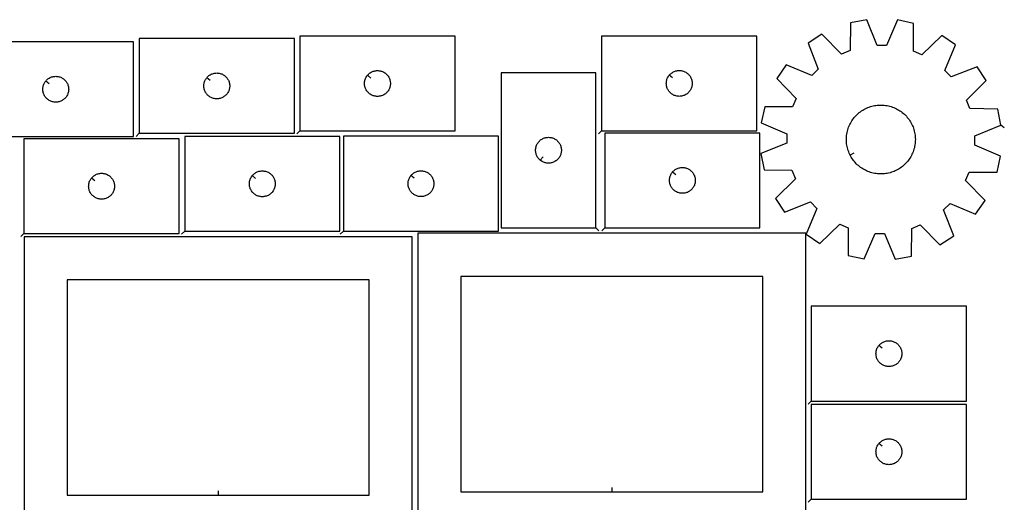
# Model space of a CAD drawing. Header units: millimetres. Extents: x 7 to 1243, y 7 to 2493.
# Tile 6 of 6: x 554 to 1239, y 2157 to 2493. Entities that reach past the tile are written whole.
import ezdxf

# ---------------------------------------------------------------- set-up
doc = ezdxf.new("R2010")
doc.units = ezdxf.units.MM
doc.layers.add('CUT', color=7, linetype='CONTINUOUS', true_color=0x000000)
doc.layers.add('LEADIN', color=1, linetype='CONTINUOUS', true_color=0xff0000)

msp = doc.modelspace()

# ---------------------------------------------------------------- linework, layer by layer
at = {"layer": 'CUT'}
for points in [[(1236.197838, 2419.900595), (1234.058411, 2431.236746), (1214.683779, 2431.493782), (1212.281627, 2437.458039), (1226.069751, 2451.071638), (1219.755021, 2460.726152), (1201.756832, 2453.549272), (1197.255111, 2458.140263), (1204.783977, 2475.994075), (1195.255305, 2482.497141), (1181.373619, 2468.97896), (1175.457675, 2471.497748), (1175.581083, 2490.873692), (1164.289122, 2493.235276), (1156.637301, 2475.433814), (1150.207783, 2475.496938), (1142.906944, 2493.445202), (1131.570793, 2491.305775), (1131.313756, 2471.931143), (1125.3495, 2469.528992), (1111.735901, 2483.317115), (1102.081387, 2477.002385), (1109.258266, 2459.004196), (1104.667275, 2454.502475), (1086.813464, 2462.031342), (1080.310398, 2452.502669), (1093.828579, 2438.620983), (1091.30979, 2432.705039), (1071.933847, 2432.828447), (1069.572262, 2421.536486), (1087.373725, 2413.884665), (1087.310601, 2407.455147), (1069.362337, 2400.154308), (1071.501764, 2388.818157), (1090.876396, 2388.561121), (1093.278547, 2382.596864), (1079.490424, 2368.983265), (1085.805154, 2359.328751), (1103.803343, 2366.50563), (1108.305064, 2361.91464), (1100.776197, 2344.060828), (1110.30487, 2337.557762), (1124.186555, 2351.075943), (1130.102499, 2348.557155), (1129.979092, 2329.181211), (1141.271053, 2326.819627), (1148.922874, 2344.621089), (1155.352392, 2344.557965), (1162.653231, 2326.609701), (1173.989382, 2328.749128), (1174.246418, 2348.12376), (1180.210675, 2350.525911), (1193.824273, 2336.737788), (1203.478788, 2343.052518), (1196.301908, 2361.050707), (1200.892899, 2365.552428), (1218.746711, 2358.023561), (1225.249777, 2367.552234), (1211.731596, 2381.433919), (1214.250384, 2387.349863), (1233.626328, 2387.226456), (1235.987912, 2398.518417), (1218.18645, 2406.170238), (1218.249574, 2412.599756)], [(636.688127, 2414.332488), (744.688127, 2414.332488), (744.688127, 2480.332488), (636.688127, 2480.332488)], [(748.520646, 2416.003386), (856.520646, 2416.003386), (856.520646, 2482.003386), (748.520646, 2482.003386)], [(958.491899, 2416.063689), (1066.491899, 2416.063689), (1066.491899, 2482.063689), (958.491899, 2482.063689)], [(524.651506, 2412.014617), (632.651506, 2412.014617), (632.651506, 2478.014617), (524.651506, 2478.014617)], [(571.698136, 2450.721099), (571.884947, 2450.948729), (572.287545, 2451.378578), (572.717393, 2451.781175), (573.172653, 2452.154797), (573.651373, 2452.497843), (574.151506, 2452.808845), (574.670907, 2453.086471), (575.207355, 2453.329532), (575.75855, 2453.536988), (576.322134, 2453.707949), (576.895693, 2453.841684), (577.47677, 2453.93762), (578.062877, 2453.995347), (578.651506, 2454.014617), (579.240134, 2453.995347), (579.826241, 2453.93762), (580.407318, 2453.841684), (580.980877, 2453.707949), (581.544461, 2453.536988), (582.095656, 2453.329532), (582.632104, 2453.086471), (583.151506, 2452.808845), (583.651638, 2452.497843), (584.130358, 2452.154797), (584.585618, 2451.781175), (585.015467, 2451.378578), (585.418064, 2450.948729), (585.791686, 2450.49347), (586.134732, 2450.014749), (586.445734, 2449.514617), (586.72336, 2448.995215), (586.966421, 2448.458768), (587.173877, 2447.907572), (587.344838, 2447.343988), (587.478573, 2446.77043), (587.574509, 2446.189352), (587.632236, 2445.603245), (587.651506, 2445.014617), (587.632236, 2444.425988), (587.574509, 2443.839881), (587.478573, 2443.258804), (587.344838, 2442.685245), (587.173877, 2442.121661), (586.966421, 2441.570466), (586.72336, 2441.034018), (586.445734, 2440.514617), (586.134732, 2440.014485), (585.791686, 2439.535764), (585.418064, 2439.080504), (585.015467, 2438.650656), (584.585618, 2438.248058), (584.130358, 2437.874437), (583.651638, 2437.53139), (583.151506, 2437.220388), (582.632104, 2436.942762), (582.095656, 2436.699701), (581.544461, 2436.492245), (580.980877, 2436.321284), (580.407318, 2436.187549), (579.826241, 2436.091613), (579.240134, 2436.033886), (578.651506, 2436.014617), (578.062877, 2436.033886), (577.47677, 2436.091613), (576.895693, 2436.187549), (576.322134, 2436.321284), (575.75855, 2436.492245), (575.207355, 2436.699701), (574.670907, 2436.942762), (574.151506, 2437.220388), (573.651373, 2437.53139), (573.172653, 2437.874437), (572.717393, 2438.248058), (572.287545, 2438.650656), (571.884947, 2439.080504), (571.511325, 2439.535764), (571.168279, 2440.014485), (570.857277, 2440.514617), (570.579651, 2441.034018), (570.33659, 2441.570466), (570.129134, 2442.121661), (569.958173, 2442.685245), (569.824438, 2443.258804), (569.728502, 2443.839881), (569.670775, 2444.425988), (569.651506, 2445.014617), (569.670775, 2445.603245), (569.728502, 2446.189352), (569.824438, 2446.77043), (569.958173, 2447.343988), (570.129134, 2447.907572), (570.33659, 2448.458768), (570.579651, 2448.995215), (570.857277, 2449.514617), (571.168279, 2450.014749), (571.511325, 2450.49347)], [(683.734757, 2453.03897), (683.921568, 2453.2666), (684.324166, 2453.696449), (684.754014, 2454.099046), (685.209274, 2454.472668), (685.687995, 2454.815714), (686.188127, 2455.126716), (686.707528, 2455.404342), (687.243976, 2455.647404), (687.795171, 2455.854859), (688.358755, 2456.02582), (688.932314, 2456.159555), (689.513391, 2456.255491), (690.099498, 2456.313218), (690.688127, 2456.332488), (691.276755, 2456.313218), (691.862862, 2456.255491), (692.44394, 2456.159555), (693.017498, 2456.02582), (693.581082, 2455.854859), (694.132278, 2455.647404), (694.668725, 2455.404342), (695.188127, 2455.126716), (695.688259, 2454.815714), (696.166979, 2454.472668), (696.622239, 2454.099046), (697.052088, 2453.696449), (697.454685, 2453.2666), (697.828307, 2452.811341), (698.171353, 2452.33262), (698.482355, 2451.832488), (698.759981, 2451.313086), (699.003042, 2450.776639), (699.210498, 2450.225443), (699.381459, 2449.661859), (699.515194, 2449.088301), (699.61113, 2448.507223), (699.668857, 2447.921116), (699.688127, 2447.332488), (699.668857, 2446.74386), (699.61113, 2446.157752), (699.515194, 2445.576675), (699.381459, 2445.003116), (699.210498, 2444.439533), (699.003042, 2443.888337), (698.759981, 2443.35189), (698.482355, 2442.832488), (698.171353, 2442.332356), (697.828307, 2441.853635), (697.454685, 2441.398375), (697.052088, 2440.968527), (696.622239, 2440.565929), (696.166979, 2440.192308), (695.688259, 2439.849261), (695.188127, 2439.538259), (694.668725, 2439.260633), (694.132278, 2439.017572), (693.581082, 2438.810117), (693.017498, 2438.639155), (692.44394, 2438.50542), (691.862862, 2438.409484), (691.276755, 2438.351757), (690.688127, 2438.332488), (690.099498, 2438.351757), (689.513391, 2438.409484), (688.932314, 2438.50542), (688.358755, 2438.639155), (687.795171, 2438.810117), (687.243976, 2439.017572), (686.707528, 2439.260633), (686.188127, 2439.538259), (685.687995, 2439.849261), (685.209274, 2440.192308), (684.754014, 2440.565929), (684.324166, 2440.968527), (683.921568, 2441.398375), (683.547947, 2441.853635), (683.2049, 2442.332356), (682.893898, 2442.832488), (682.616272, 2443.35189), (682.373211, 2443.888337), (682.165755, 2444.439533), (681.994794, 2445.003116), (681.861059, 2445.576675), (681.765123, 2446.157752), (681.707396, 2446.74386), (681.688127, 2447.332488), (681.707396, 2447.921116), (681.765123, 2448.507223), (681.861059, 2449.088301), (681.994794, 2449.661859), (682.165755, 2450.225443), (682.373211, 2450.776639), (682.616272, 2451.313086), (682.893898, 2451.832488), (683.2049, 2452.33262), (683.547947, 2452.811341)], [(795.567277, 2454.709869), (795.754088, 2454.937499), (796.156685, 2455.367347), (796.586534, 2455.769944), (797.041793, 2456.143566), (797.520514, 2456.486613), (798.020646, 2456.797615), (798.540048, 2457.075241), (799.076495, 2457.318302), (799.627691, 2457.525757), (800.191275, 2457.696719), (800.764833, 2457.830454), (801.34591, 2457.92639), (801.932018, 2457.984116), (802.520646, 2458.003386), (803.109274, 2457.984116), (803.695382, 2457.92639), (804.276459, 2457.830454), (804.850018, 2457.696719), (805.413601, 2457.525757), (805.964797, 2457.318302), (806.501244, 2457.075241), (807.020646, 2456.797615), (807.520778, 2456.486613), (807.999499, 2456.143566), (808.454759, 2455.769944), (808.884607, 2455.367347), (809.287204, 2454.937499), (809.660826, 2454.482239), (810.003873, 2454.003518), (810.314875, 2453.503386), (810.592501, 2452.983984), (810.835562, 2452.447537), (811.043017, 2451.896341), (811.213979, 2451.332758), (811.347714, 2450.759199), (811.44365, 2450.178122), (811.501376, 2449.592014), (811.520646, 2449.003386), (811.501376, 2448.414758), (811.44365, 2447.82865), (811.347714, 2447.247573), (811.213979, 2446.674015), (811.043017, 2446.110431), (810.835562, 2445.559235), (810.592501, 2445.022788), (810.314875, 2444.503386), (810.003873, 2444.003254), (809.660826, 2443.524533), (809.287204, 2443.069274), (808.884607, 2442.639425), (808.454759, 2442.236828), (807.999499, 2441.863206), (807.520778, 2441.52016), (807.020646, 2441.209158), (806.501244, 2440.931531), (805.964797, 2440.68847), (805.413601, 2440.481015), (804.850018, 2440.310054), (804.276459, 2440.176319), (803.695382, 2440.080382), (803.109274, 2440.022656), (802.520646, 2440.003386), (801.932018, 2440.022656), (801.34591, 2440.080382), (800.764833, 2440.176319), (800.191275, 2440.310054), (799.627691, 2440.481015), (799.076495, 2440.68847), (798.540048, 2440.931531), (798.020646, 2441.209158), (797.520514, 2441.52016), (797.041793, 2441.863206), (796.586534, 2442.236828), (796.156685, 2442.639425), (795.754088, 2443.069274), (795.380466, 2443.524533), (795.03742, 2444.003254), (794.726418, 2444.503386), (794.448791, 2445.022788), (794.20573, 2445.559235), (793.998275, 2446.110431), (793.827314, 2446.674015), (793.693579, 2447.247573), (793.597642, 2447.82865), (793.539916, 2448.414758), (793.520646, 2449.003386), (793.539916, 2449.592014), (793.597642, 2450.178122), (793.693579, 2450.759199), (793.827314, 2451.332758), (793.998275, 2451.896341), (794.20573, 2452.447537), (794.448791, 2452.983984), (794.726418, 2453.503386), (795.03742, 2454.003518), (795.380466, 2454.482239)], [(954.512849, 2348.540428), (954.512849, 2456.540428), (888.512849, 2456.540428), (888.512849, 2348.540428)], [(1005.538529, 2454.770172), (1005.72534, 2454.997801), (1006.127938, 2455.42765), (1006.557786, 2455.830247), (1007.013046, 2456.203869), (1007.491767, 2456.546915), (1007.991899, 2456.857918), (1008.5113, 2457.135544), (1009.047748, 2457.378605), (1009.598943, 2457.58606), (1010.162527, 2457.757021), (1010.736086, 2457.890756), (1011.317163, 2457.986693), (1011.90327, 2458.044419), (1012.491899, 2458.063689), (1013.080527, 2458.044419), (1013.666634, 2457.986693), (1014.247712, 2457.890756), (1014.82127, 2457.757021), (1015.384854, 2457.58606), (1015.93605, 2457.378605), (1016.472497, 2457.135544), (1016.991899, 2456.857918), (1017.492031, 2456.546915), (1017.970751, 2456.203869), (1018.426011, 2455.830247), (1018.85586, 2455.42765), (1019.258457, 2454.997801), (1019.632079, 2454.542542), (1019.975125, 2454.063821), (1020.286127, 2453.563689), (1020.563753, 2453.044287), (1020.806814, 2452.50784), (1021.01427, 2451.956644), (1021.185231, 2451.39306), (1021.318966, 2450.819502), (1021.414902, 2450.238425), (1021.472629, 2449.652317), (1021.491899, 2449.063689), (1021.472629, 2448.475061), (1021.414902, 2447.888953), (1021.318966, 2447.307876), (1021.185231, 2446.734318), (1021.01427, 2446.170734), (1020.806814, 2445.619538), (1020.563753, 2445.083091), (1020.286127, 2444.563689), (1019.975125, 2444.063557), (1019.632079, 2443.584836), (1019.258457, 2443.129577), (1018.85586, 2442.699728), (1018.426011, 2442.297131), (1017.970751, 2441.923509), (1017.492031, 2441.580462), (1016.991899, 2441.26946), (1016.472497, 2440.991834), (1015.93605, 2440.748773), (1015.384854, 2440.541318), (1014.82127, 2440.370356), (1014.247712, 2440.236621), (1013.666634, 2440.140685), (1013.080527, 2440.082959), (1012.491899, 2440.063689), (1011.90327, 2440.082959), (1011.317163, 2440.140685), (1010.736086, 2440.236621), (1010.162527, 2440.370356), (1009.598943, 2440.541318), (1009.047748, 2440.748773), (1008.5113, 2440.991834), (1007.991899, 2441.26946), (1007.491767, 2441.580462), (1007.013046, 2441.923509), (1006.557786, 2442.297131), (1006.127938, 2442.699728), (1005.72534, 2443.129577), (1005.351719, 2443.584836), (1005.008672, 2444.063557), (1004.69767, 2444.563689), (1004.420044, 2445.083091), (1004.176983, 2445.619538), (1003.969527, 2446.170734), (1003.798566, 2446.734318), (1003.664831, 2447.307876), (1003.568895, 2447.888953), (1003.511168, 2448.475061), (1003.491899, 2449.063689), (1003.511168, 2449.652317), (1003.568895, 2450.238425), (1003.664831, 2450.819502), (1003.798566, 2451.39306), (1003.969527, 2451.956644), (1004.176983, 2452.50784), (1004.420044, 2453.044287), (1004.69767, 2453.563689), (1005.008672, 2454.063821), (1005.351719, 2454.542542)], [(1131.417073, 2399.101248), (1131.194148, 2399.537113), (1130.784225, 2400.426303), (1130.410913, 2401.331473), (1130.074832, 2402.251117), (1129.776542, 2403.183704), (1129.516538, 2404.127681), (1129.295255, 2405.081478), (1129.11306, 2406.043507), (1128.970256, 2407.012167), (1128.867082, 2407.985846), (1128.803708, 2408.962923), (1128.78024, 2409.941771), (1128.796718, 2410.920762), (1128.853114, 2411.898267), (1128.949334, 2412.872657), (1129.085218, 2413.842312), (1129.26054, 2414.805618), (1129.475007, 2415.76097), (1129.728264, 2416.70678), (1130.019888, 2417.641473), (1130.349394, 2418.563493), (1130.716234, 2419.471305), (1131.119797, 2420.3634), (1131.559412, 2421.238291), (1132.034346, 2422.094522), (1132.543809, 2422.93067), (1133.086954, 2423.745341), (1133.662876, 2424.53718), (1134.270616, 2425.304869), (1134.909164, 2426.04713), (1135.577456, 2426.762728), (1136.274381, 2427.450472), (1136.998777, 2428.109217), (1137.74944, 2428.737867), (1138.52512, 2429.335375), (1139.324526, 2429.900747), (1140.146327, 2430.433041), (1140.989156, 2430.931373), (1141.85161, 2431.394912), (1142.732253, 2431.822887), (1143.62962, 2432.214586), (1144.542217, 2432.569357), (1145.468525, 2432.886608), (1146.407002, 2433.165813), (1147.356087, 2433.406507), (1148.314199, 2433.608288), (1149.279745, 2433.770821), (1150.251116, 2433.893836), (1151.226697, 2433.977127), (1152.204863, 2434.020557), (1153.183987, 2434.024053), (1154.162438, 2433.987608), (1155.138589, 2433.911284), (1156.110814, 2433.795208), (1157.077495, 2433.639573), (1158.037024, 2433.444638), (1158.987803, 2433.210727), (1159.92825, 2432.93823), (1160.856799, 2432.6276), (1161.771906, 2432.279355), (1162.672047, 2431.894073), (1163.555723, 2431.472397), (1164.421465, 2431.015027), (1165.26783, 2430.522726), (1166.093411, 2429.996312), (1166.896833, 2429.436663), (1167.67676, 2428.844708), (1168.431892, 2428.221434), (1169.160973, 2427.567878), (1169.86279, 2426.885128), (1170.536175, 2426.17432), (1171.180006, 2425.436636), (1171.793213, 2424.673306), (1172.374774, 2423.885599), (1172.923721, 2423.074827), (1173.439142, 2422.242339), (1173.920177, 2421.38952), (1174.366027, 2420.51779), (1174.775949, 2419.6286), (1175.149262, 2418.72343), (1175.485343, 2417.803786), (1175.783633, 2416.871199), (1176.043636, 2415.927222), (1176.26492, 2414.973425), (1176.447115, 2414.011396), (1176.589919, 2413.042736), (1176.693093, 2412.069057), (1176.756467, 2411.09198), (1176.779934, 2410.113132), (1176.763457, 2409.134141), (1176.707061, 2408.156636), (1176.610841, 2407.182246), (1176.474957, 2406.212591), (1176.299635, 2405.249285), (1176.085168, 2404.293933), (1175.831911, 2403.348123), (1175.540287, 2402.41343), (1175.210781, 2401.49141), (1174.843941, 2400.583597), (1174.440378, 2399.691503), (1174.000763, 2398.816612), (1173.525829, 2397.960381), (1173.016366, 2397.124233), (1172.473221, 2396.309562), (1171.897299, 2395.517723), (1171.289558, 2394.750034), (1170.651011, 2394.007773), (1169.982718, 2393.292175), (1169.285794, 2392.604431), (1168.561398, 2391.945686), (1167.810735, 2391.317036), (1167.035055, 2390.719528), (1166.235649, 2390.154156), (1165.413848, 2389.621861), (1164.571019, 2389.12353), (1163.708565, 2388.659991), (1162.827922, 2388.232016), (1161.930555, 2387.840317), (1161.017958, 2387.485546), (1160.09165, 2387.168295), (1159.153173, 2386.88909), (1158.204088, 2386.648396), (1157.245975, 2386.446615), (1156.28043, 2386.284082), (1155.309058, 2386.161067), (1154.333478, 2386.077775), (1153.355312, 2386.034346), (1152.376188, 2386.03085), (1151.397737, 2386.067295), (1150.421586, 2386.143619), (1149.449361, 2386.259695), (1148.48268, 2386.41533), (1147.523151, 2386.610265), (1146.572372, 2386.844176), (1145.631925, 2387.116673), (1144.703375, 2387.427303), (1143.788269, 2387.775548), (1142.888128, 2388.16083), (1142.004452, 2388.582506), (1141.13871, 2389.039876), (1140.292345, 2389.532177), (1139.466764, 2390.05859), (1138.663341, 2390.61824), (1137.883415, 2391.210195), (1137.128283, 2391.833469), (1136.399201, 2392.487025), (1135.697384, 2393.169775), (1135.024, 2393.880583), (1134.380168, 2394.618266), (1133.766962, 2395.381597), (1133.185401, 2396.169303), (1132.636453, 2396.980076), (1132.121033, 2397.812564), (1131.639998, 2398.665383)], [(668.359452, 2346.161345), (776.359452, 2346.161345), (776.359452, 2412.161345), (668.359452, 2412.161345)], [(778.772172, 2346.22946), (886.772172, 2346.22946), (886.772172, 2412.22946), (778.772172, 2412.22946)], [(960.676103, 2348.540251), (1068.676103, 2348.540251), (1068.676103, 2414.540251), (960.676103, 2414.540251)], [(556.541215, 2344.491423), (664.541215, 2344.491423), (664.541215, 2410.491423), (556.541215, 2410.491423)], [(915.806366, 2395.587058), (915.578736, 2395.773869), (915.148888, 2396.176466), (914.74629, 2396.606315), (914.372668, 2397.061575), (914.029622, 2397.540295), (913.71862, 2398.040428), (913.440994, 2398.559829), (913.197933, 2399.096277), (912.990477, 2399.647472), (912.819516, 2400.211056), (912.685781, 2400.784615), (912.589845, 2401.365692), (912.532118, 2401.951799), (912.512849, 2402.540428), (912.532118, 2403.129056), (912.589845, 2403.715163), (912.685781, 2404.29624), (912.819516, 2404.869799), (912.990477, 2405.433383), (913.197933, 2405.984578), (913.440994, 2406.521026), (913.71862, 2407.040428), (914.029622, 2407.54056), (914.372668, 2408.01928), (914.74629, 2408.47454), (915.148888, 2408.904389), (915.578736, 2409.306986), (916.033996, 2409.680608), (916.512716, 2410.023654), (917.012849, 2410.334656), (917.53225, 2410.612282), (918.068698, 2410.855343), (918.619893, 2411.062799), (919.183477, 2411.23376), (919.757036, 2411.367495), (920.338113, 2411.463431), (920.92422, 2411.521158), (921.512849, 2411.540428), (922.101477, 2411.521158), (922.687584, 2411.463431), (923.268661, 2411.367495), (923.84222, 2411.23376), (924.405804, 2411.062799), (924.956999, 2410.855343), (925.493447, 2410.612282), (926.012849, 2410.334656), (926.512981, 2410.023654), (926.991701, 2409.680608), (927.446961, 2409.306986), (927.87681, 2408.904389), (928.279407, 2408.47454), (928.653029, 2408.01928), (928.996075, 2407.54056), (929.307077, 2407.040428), (929.584703, 2406.521026), (929.827764, 2405.984578), (930.03522, 2405.433383), (930.206181, 2404.869799), (930.339916, 2404.29624), (930.435852, 2403.715163), (930.493579, 2403.129056), (930.512849, 2402.540428), (930.493579, 2401.951799), (930.435852, 2401.365692), (930.339916, 2400.784615), (930.206181, 2400.211056), (930.03522, 2399.647472), (929.827764, 2399.096277), (929.584703, 2398.559829), (929.307077, 2398.040428), (928.996075, 2397.540295), (928.653029, 2397.061575), (928.279407, 2396.606315), (927.87681, 2396.176466), (927.446961, 2395.773869), (926.991701, 2395.400247), (926.512981, 2395.057201), (926.012849, 2394.746199), (925.493447, 2394.468573), (924.956999, 2394.225512), (924.405804, 2394.018056), (923.84222, 2393.847095), (923.268661, 2393.71336), (922.687584, 2393.617424), (922.101477, 2393.559697), (921.512849, 2393.540428), (920.92422, 2393.559697), (920.338113, 2393.617424), (919.757036, 2393.71336), (919.183477, 2393.847095), (918.619893, 2394.018056), (918.068698, 2394.225512), (917.53225, 2394.468573), (917.012849, 2394.746199), (916.512716, 2395.057201), (916.033996, 2395.400247)], [(603.587846, 2383.197906), (603.774657, 2383.425536), (604.177254, 2383.855384), (604.607103, 2384.257982), (605.062362, 2384.631603), (605.541083, 2384.97465), (606.041215, 2385.285652), (606.560617, 2385.563278), (607.097064, 2385.806339), (607.64826, 2386.013794), (608.211844, 2386.184756), (608.785402, 2386.318491), (609.366479, 2386.414427), (609.952587, 2386.472154), (610.541215, 2386.491423), (611.129843, 2386.472154), (611.715951, 2386.414427), (612.297028, 2386.318491), (612.870586, 2386.184756), (613.43417, 2386.013794), (613.985366, 2385.806339), (614.521813, 2385.563278), (615.041215, 2385.285652), (615.541347, 2384.97465), (616.020068, 2384.631603), (616.475327, 2384.257982), (616.905176, 2383.855384), (617.307773, 2383.425536), (617.681395, 2382.970276), (618.024442, 2382.491555), (618.335444, 2381.991423), (618.61307, 2381.472021), (618.856131, 2380.935574), (619.063586, 2380.384378), (619.234547, 2379.820795), (619.368283, 2379.247236), (619.464219, 2378.666159), (619.521945, 2378.080051), (619.541215, 2377.491423), (619.521945, 2376.902795), (619.464219, 2376.316688), (619.368283, 2375.73561), (619.234547, 2375.162052), (619.063586, 2374.598468), (618.856131, 2374.047272), (618.61307, 2373.510825), (618.335444, 2372.991423), (618.024442, 2372.491291), (617.681395, 2372.01257), (617.307773, 2371.557311), (616.905176, 2371.127462), (616.475327, 2370.724865), (616.020068, 2370.351243), (615.541347, 2370.008197), (615.041215, 2369.697195), (614.521813, 2369.419569), (613.985366, 2369.176507), (613.43417, 2368.969052), (612.870586, 2368.798091), (612.297028, 2368.664356), (611.715951, 2368.56842), (611.129843, 2368.510693), (610.541215, 2368.491423), (609.952587, 2368.510693), (609.366479, 2368.56842), (608.785402, 2368.664356), (608.211844, 2368.798091), (607.64826, 2368.969052), (607.097064, 2369.176507), (606.560617, 2369.419569), (606.041215, 2369.697195), (605.541083, 2370.008197), (605.062362, 2370.351243), (604.607103, 2370.724865), (604.177254, 2371.127462), (603.774657, 2371.557311), (603.401035, 2372.01257), (603.057989, 2372.491291), (602.746986, 2372.991423), (602.46936, 2373.510825), (602.226299, 2374.047272), (602.018844, 2374.598468), (601.847883, 2375.162052), (601.714147, 2375.73561), (601.618211, 2376.316688), (601.560485, 2376.902795), (601.541215, 2377.491423), (601.560485, 2378.080051), (601.618211, 2378.666159), (601.714147, 2379.247236), (601.847883, 2379.820795), (602.018844, 2380.384378), (602.226299, 2380.935574), (602.46936, 2381.472021), (602.746986, 2381.991423), (603.057989, 2382.491555), (603.401035, 2382.970276)], [(715.406083, 2384.867828), (715.592894, 2385.095457), (715.995491, 2385.525306), (716.42534, 2385.927903), (716.880599, 2386.301525), (717.35932, 2386.644572), (717.859452, 2386.955574), (718.378854, 2387.2332), (718.915301, 2387.476261), (719.466497, 2387.683716), (720.030081, 2387.854678), (720.603639, 2387.988413), (721.184717, 2388.084349), (721.770824, 2388.142075), (722.359452, 2388.161345), (722.94808, 2388.142075), (723.534188, 2388.084349), (724.115265, 2387.988413), (724.688824, 2387.854678), (725.252408, 2387.683716), (725.803603, 2387.476261), (726.340051, 2387.2332), (726.859452, 2386.955574), (727.359584, 2386.644572), (727.838305, 2386.301525), (728.293565, 2385.927903), (728.723413, 2385.525306), (729.126011, 2385.095457), (729.499632, 2384.640198), (729.842679, 2384.161477), (730.153681, 2383.661345), (730.431307, 2383.141943), (730.674368, 2382.605496), (730.881823, 2382.0543), (731.052785, 2381.490717), (731.18652, 2380.917158), (731.282456, 2380.336081), (731.340183, 2379.749973), (731.359452, 2379.161345), (731.340183, 2378.572717), (731.282456, 2377.986609), (731.18652, 2377.405532), (731.052785, 2376.831974), (730.881823, 2376.26839), (730.674368, 2375.717194), (730.431307, 2375.180747), (730.153681, 2374.661345), (729.842679, 2374.161213), (729.499632, 2373.682492), (729.126011, 2373.227233), (728.723413, 2372.797384), (728.293565, 2372.394787), (727.838305, 2372.021165), (727.359584, 2371.678119), (726.859452, 2371.367117), (726.340051, 2371.08949), (725.803603, 2370.846429), (725.252408, 2370.638974), (724.688824, 2370.468013), (724.115265, 2370.334278), (723.534188, 2370.238341), (722.94808, 2370.180615), (722.359452, 2370.161345), (721.770824, 2370.180615), (721.184717, 2370.238341), (720.603639, 2370.334278), (720.030081, 2370.468013), (719.466497, 2370.638974), (718.915301, 2370.846429), (718.378854, 2371.08949), (717.859452, 2371.367117), (717.35932, 2371.678119), (716.880599, 2372.021165), (716.42534, 2372.394787), (715.995491, 2372.797384), (715.592894, 2373.227233), (715.219272, 2373.682492), (714.876226, 2374.161213), (714.565224, 2374.661345), (714.287598, 2375.180747), (714.044537, 2375.717194), (713.837081, 2376.26839), (713.66612, 2376.831974), (713.532385, 2377.405532), (713.436449, 2377.986609), (713.378722, 2378.572717), (713.359452, 2379.161345), (713.378722, 2379.749973), (713.436449, 2380.336081), (713.532385, 2380.917158), (713.66612, 2381.490717), (713.837081, 2382.0543), (714.044537, 2382.605496), (714.287598, 2383.141943), (714.565224, 2383.661345), (714.876226, 2384.161477), (715.219272, 2384.640198)], [(825.818803, 2384.935943), (826.005614, 2385.163573), (826.408211, 2385.593421), (826.83806, 2385.996019), (827.293319, 2386.36964), (827.77204, 2386.712687), (828.272172, 2387.023689), (828.791574, 2387.301315), (829.328021, 2387.544376), (829.879217, 2387.751832), (830.442801, 2387.922793), (831.016359, 2388.056528), (831.597436, 2388.152464), (832.183544, 2388.210191), (832.772172, 2388.22946), (833.3608, 2388.210191), (833.946908, 2388.152464), (834.527985, 2388.056528), (835.101543, 2387.922793), (835.665127, 2387.751832), (836.216323, 2387.544376), (836.75277, 2387.301315), (837.272172, 2387.023689), (837.772304, 2386.712687), (838.251025, 2386.36964), (838.706284, 2385.996019), (839.136133, 2385.593421), (839.53873, 2385.163573), (839.912352, 2384.708313), (840.255399, 2384.229592), (840.566401, 2383.72946), (840.844027, 2383.210059), (841.087088, 2382.673611), (841.294543, 2382.122416), (841.465504, 2381.558832), (841.59924, 2380.985273), (841.695176, 2380.404196), (841.752902, 2379.818089), (841.772172, 2379.22946), (841.752902, 2378.640832), (841.695176, 2378.054725), (841.59924, 2377.473647), (841.465504, 2376.900089), (841.294543, 2376.336505), (841.087088, 2375.78531), (840.844027, 2375.248862), (840.566401, 2374.72946), (840.255399, 2374.229328), (839.912352, 2373.750608), (839.53873, 2373.295348), (839.136133, 2372.865499), (838.706284, 2372.462902), (838.251025, 2372.08928), (837.772304, 2371.746234), (837.272172, 2371.435232), (836.75277, 2371.157606), (836.216323, 2370.914545), (835.665127, 2370.707089), (835.101543, 2370.536128), (834.527985, 2370.402393), (833.946908, 2370.306457), (833.3608, 2370.24873), (832.772172, 2370.22946), (832.183544, 2370.24873), (831.597436, 2370.306457), (831.016359, 2370.402393), (830.442801, 2370.536128), (829.879217, 2370.707089), (829.328021, 2370.914545), (828.791574, 2371.157606), (828.272172, 2371.435232), (827.77204, 2371.746234), (827.293319, 2372.08928), (826.83806, 2372.462902), (826.408211, 2372.865499), (826.005614, 2373.295348), (825.631992, 2373.750608), (825.288946, 2374.229328), (824.977943, 2374.72946), (824.700317, 2375.248862), (824.457256, 2375.78531), (824.249801, 2376.336505), (824.07884, 2376.900089), (823.945105, 2377.473647), (823.849168, 2378.054725), (823.791442, 2378.640832), (823.772172, 2379.22946), (823.791442, 2379.818089), (823.849168, 2380.404196), (823.945105, 2380.985273), (824.07884, 2381.558832), (824.249801, 2382.122416), (824.457256, 2382.673611), (824.700317, 2383.210059), (824.977943, 2383.72946), (825.288946, 2384.229592), (825.631992, 2384.708313)], [(1007.722734, 2387.246734), (1007.909544, 2387.474364), (1008.312142, 2387.904212), (1008.74199, 2388.30681), (1009.19725, 2388.680431), (1009.675971, 2389.023478), (1010.176103, 2389.33448), (1010.695505, 2389.612106), (1011.231952, 2389.855167), (1011.783148, 2390.062623), (1012.346731, 2390.233584), (1012.92029, 2390.367319), (1013.501367, 2390.463255), (1014.087475, 2390.520982), (1014.676103, 2390.540251), (1015.264731, 2390.520982), (1015.850838, 2390.463255), (1016.431916, 2390.367319), (1017.005474, 2390.233584), (1017.569058, 2390.062623), (1018.120254, 2389.855167), (1018.656701, 2389.612106), (1019.176103, 2389.33448), (1019.676235, 2389.023478), (1020.154956, 2388.680431), (1020.610215, 2388.30681), (1021.040064, 2387.904212), (1021.442661, 2387.474364), (1021.816283, 2387.019104), (1022.159329, 2386.540384), (1022.470331, 2386.040251), (1022.747957, 2385.52085), (1022.991019, 2384.984402), (1023.198474, 2384.433207), (1023.369435, 2383.869623), (1023.50317, 2383.296064), (1023.599106, 2382.714987), (1023.656833, 2382.12888), (1023.676103, 2381.540251), (1023.656833, 2380.951623), (1023.599106, 2380.365516), (1023.50317, 2379.784439), (1023.369435, 2379.21088), (1023.198474, 2378.647296), (1022.991019, 2378.096101), (1022.747957, 2377.559653), (1022.470331, 2377.040251), (1022.159329, 2376.540119), (1021.816283, 2376.061399), (1021.442661, 2375.606139), (1021.040064, 2375.17629), (1020.610215, 2374.773693), (1020.154956, 2374.400071), (1019.676235, 2374.057025), (1019.176103, 2373.746023), (1018.656701, 2373.468397), (1018.120254, 2373.225336), (1017.569058, 2373.01788), (1017.005474, 2372.846919), (1016.431916, 2372.713184), (1015.850838, 2372.617248), (1015.264731, 2372.559521), (1014.676103, 2372.540251), (1014.087475, 2372.559521), (1013.501367, 2372.617248), (1012.92029, 2372.713184), (1012.346731, 2372.846919), (1011.783148, 2373.01788), (1011.231952, 2373.225336), (1010.695505, 2373.468397), (1010.176103, 2373.746023), (1009.675971, 2374.057025), (1009.19725, 2374.400071), (1008.74199, 2374.773693), (1008.312142, 2375.17629), (1007.909544, 2375.606139), (1007.535923, 2376.061399), (1007.192876, 2376.540119), (1006.881874, 2377.040251), (1006.604248, 2377.559653), (1006.361187, 2378.096101), (1006.153732, 2378.647296), (1005.98277, 2379.21088), (1005.849035, 2379.784439), (1005.753099, 2380.365516), (1005.695372, 2380.951623), (1005.676103, 2381.540251), (1005.695372, 2382.12888), (1005.753099, 2382.714987), (1005.849035, 2383.296064), (1005.98277, 2383.869623), (1006.153732, 2384.433207), (1006.361187, 2384.984402), (1006.604248, 2385.52085), (1006.881874, 2386.040251), (1007.192876, 2386.540384), (1007.535923, 2387.019104)], [(830.538481, 2134.706163), (1100.538481, 2134.706163), (1100.538481, 2344.706163), (830.538481, 2344.706163)], [(556.650419, 2132.319933), (826.650419, 2132.319933), (826.650419, 2342.319933), (556.650419, 2342.319933)], [(691.650419, 2162.319933), (796.650419, 2162.319933), (796.650419, 2312.319933), (586.650419, 2312.319933), (586.650419, 2162.319933)], [(965.538481, 2164.706163), (1070.538481, 2164.706163), (1070.538481, 2314.706163), (860.538481, 2314.706163), (860.538481, 2164.706163)], [(1104.38057, 2227.919402), (1212.38057, 2227.919402), (1212.38057, 2293.919402), (1104.38057, 2293.919402)], [(1151.427201, 2266.625884), (1151.614012, 2266.853514), (1152.016609, 2267.283363), (1152.446458, 2267.68596), (1152.901718, 2268.059582), (1153.380438, 2268.402628), (1153.88057, 2268.71363), (1154.399972, 2268.991256), (1154.93642, 2269.234318), (1155.487615, 2269.441773), (1156.051199, 2269.612734), (1156.624758, 2269.746469), (1157.205835, 2269.842406), (1157.791942, 2269.900132), (1158.38057, 2269.919402), (1158.969199, 2269.900132), (1159.555306, 2269.842406), (1160.136383, 2269.746469), (1160.709942, 2269.612734), (1161.273526, 2269.441773), (1161.824721, 2269.234318), (1162.361169, 2268.991256), (1162.88057, 2268.71363), (1163.380703, 2268.402628), (1163.859423, 2268.059582), (1164.314683, 2267.68596), (1164.744532, 2267.283363), (1165.147129, 2266.853514), (1165.520751, 2266.398255), (1165.863797, 2265.919534), (1166.174799, 2265.419402), (1166.452425, 2264.9), (1166.695486, 2264.363553), (1166.902942, 2263.812357), (1167.073903, 2263.248773), (1167.207638, 2262.675215), (1167.303574, 2262.094138), (1167.361301, 2261.50803), (1167.38057, 2260.919402), (1167.361301, 2260.330774), (1167.303574, 2259.744666), (1167.207638, 2259.163589), (1167.073903, 2258.59003), (1166.902942, 2258.026447), (1166.695486, 2257.475251), (1166.452425, 2256.938804), (1166.174799, 2256.419402), (1165.863797, 2255.91927), (1165.520751, 2255.440549), (1165.147129, 2254.985289), (1164.744532, 2254.555441), (1164.314683, 2254.152844), (1163.859423, 2253.779222), (1163.380703, 2253.436175), (1162.88057, 2253.125173), (1162.361169, 2252.847547), (1161.824721, 2252.604486), (1161.273526, 2252.397031), (1160.709942, 2252.226069), (1160.136383, 2252.092334), (1159.555306, 2251.996398), (1158.969199, 2251.938671), (1158.38057, 2251.919402), (1157.791942, 2251.938671), (1157.205835, 2251.996398), (1156.624758, 2252.092334), (1156.051199, 2252.226069), (1155.487615, 2252.397031), (1154.93642, 2252.604486), (1154.399972, 2252.847547), (1153.88057, 2253.125173), (1153.380438, 2253.436175), (1152.901718, 2253.779222), (1152.446458, 2254.152844), (1152.016609, 2254.555441), (1151.614012, 2254.985289), (1151.24039, 2255.440549), (1150.897344, 2255.91927), (1150.586342, 2256.419402), (1150.308716, 2256.938804), (1150.065655, 2257.475251), (1149.858199, 2258.026447), (1149.687238, 2258.59003), (1149.553503, 2259.163589), (1149.457567, 2259.744666), (1149.39984, 2260.330774), (1149.38057, 2260.919402), (1149.39984, 2261.50803), (1149.457567, 2262.094138), (1149.553503, 2262.675215), (1149.687238, 2263.248773), (1149.858199, 2263.812357), (1150.065655, 2264.363553), (1150.308716, 2264.9), (1150.586342, 2265.419402), (1150.897344, 2265.919534), (1151.24039, 2266.398255)], [(1104.38057, 2159.611785), (1212.38057, 2159.611785), (1212.38057, 2225.611785), (1104.38057, 2225.611785)], [(1151.427201, 2198.318267), (1151.614012, 2198.545897), (1152.016609, 2198.975746), (1152.446458, 2199.378343), (1152.901718, 2199.751965), (1153.380438, 2200.095011), (1153.88057, 2200.406013), (1154.399972, 2200.683639), (1154.93642, 2200.9267), (1155.487615, 2201.134156), (1156.051199, 2201.305117), (1156.624758, 2201.438852), (1157.205835, 2201.534788), (1157.791942, 2201.592515), (1158.38057, 2201.611785), (1158.969199, 2201.592515), (1159.555306, 2201.534788), (1160.136383, 2201.438852), (1160.709942, 2201.305117), (1161.273526, 2201.134156), (1161.824721, 2200.9267), (1162.361169, 2200.683639), (1162.88057, 2200.406013), (1163.380703, 2200.095011), (1163.859423, 2199.751965), (1164.314683, 2199.378343), (1164.744532, 2198.975746), (1165.147129, 2198.545897), (1165.520751, 2198.090637), (1165.863797, 2197.611917), (1166.174799, 2197.111785), (1166.452425, 2196.592383), (1166.695486, 2196.055936), (1166.902942, 2195.50474), (1167.073903, 2194.941156), (1167.207638, 2194.367598), (1167.303574, 2193.78652), (1167.361301, 2193.200413), (1167.38057, 2192.611785), (1167.361301, 2192.023156), (1167.303574, 2191.437049), (1167.207638, 2190.855972), (1167.073903, 2190.282413), (1166.902942, 2189.718829), (1166.695486, 2189.167634), (1166.452425, 2188.631186), (1166.174799, 2188.111785), (1165.863797, 2187.611653), (1165.520751, 2187.132932), (1165.147129, 2186.677672), (1164.744532, 2186.247824), (1164.314683, 2185.845226), (1163.859423, 2185.471605), (1163.380703, 2185.128558), (1162.88057, 2184.817556), (1162.361169, 2184.53993), (1161.824721, 2184.296869), (1161.273526, 2184.089413), (1160.709942, 2183.918452), (1160.136383, 2183.784717), (1159.555306, 2183.688781), (1158.969199, 2183.631054), (1158.38057, 2183.611785), (1157.791942, 2183.631054), (1157.205835, 2183.688781), (1156.624758, 2183.784717), (1156.051199, 2183.918452), (1155.487615, 2184.089413), (1154.93642, 2184.296869), (1154.399972, 2184.53993), (1153.88057, 2184.817556), (1153.380438, 2185.128558), (1152.901718, 2185.471605), (1152.446458, 2185.845226), (1152.016609, 2186.247824), (1151.614012, 2186.677672), (1151.24039, 2187.132932), (1150.897344, 2187.611653), (1150.586342, 2188.111785), (1150.308716, 2188.631186), (1150.065655, 2189.167634), (1149.858199, 2189.718829), (1149.687238, 2190.282413), (1149.553503, 2190.855972), (1149.457567, 2191.437049), (1149.39984, 2192.023156), (1149.38057, 2192.611785), (1149.39984, 2193.200413), (1149.457567, 2193.78652), (1149.553503, 2194.367598), (1149.687238, 2194.941156), (1149.858199, 2195.50474), (1150.065655, 2196.055936), (1150.308716, 2196.592383), (1150.586342, 2197.111785), (1150.897344, 2197.611917), (1151.24039, 2198.090637)]]:
    msp.add_lwpolyline(points, close=True, dxfattribs=at)
at = {"layer": 'LEADIN'}
for p, q in [((686.053789, 2451.13579), (683.734757, 2453.03897)), ((797.886308, 2452.806689), (795.567277, 2454.709869)), ((1007.857561, 2452.866992), (1005.538529, 2454.770172)), ((574.017168, 2448.817919), (571.698136, 2450.721099)), ((1238.675764, 2418.209476), (1236.197838, 2419.900595)), ((634.566806, 2412.211167), (636.688127, 2414.332488)), ((746.399326, 2413.882066), (748.520646, 2416.003386)), ((956.370578, 2413.942369), (958.491899, 2416.063689)), ((917.709546, 2397.90609), (915.806366, 2395.587058)), ((1134.088005, 2400.467308), (1131.417073, 2399.101248)), ((717.725115, 2382.964648), (715.406083, 2384.867828)), ((828.137834, 2383.032763), (825.818803, 2384.935943)), ((1010.041765, 2385.343554), (1007.722734, 2387.246734)), ((605.906877, 2381.294726), (603.587846, 2383.197906)), ((554.419895, 2342.370103), (556.541215, 2344.491423)), ((666.238132, 2344.040025), (668.359452, 2346.161345)), ((776.650852, 2344.10814), (778.772172, 2346.22946)), ((956.634169, 2346.419107), (954.512849, 2348.540428)), ((958.554782, 2346.418931), (960.676103, 2348.540251)), ((1153.746233, 2264.722705), (1151.427201, 2266.625884)), ((1102.25925, 2225.798081), (1104.38057, 2227.919402)), ((1153.746233, 2196.415087), (1151.427201, 2198.318267)), ((691.650419, 2165.319933), (691.650419, 2162.319933)), ((965.538481, 2167.706163), (965.538481, 2164.706163)), ((1102.25925, 2157.490464), (1104.38057, 2159.611785))]:
    msp.add_line(p, q, dxfattribs=at)

doc.saveas('drawing.dxf')
